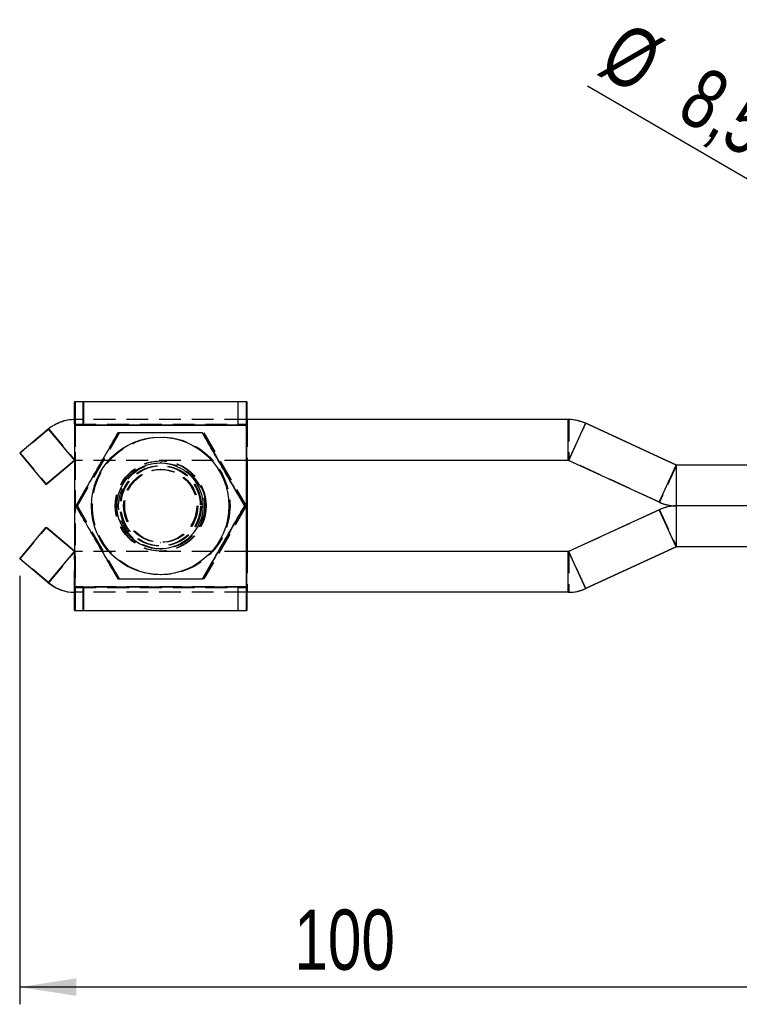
# Model space of a CAD drawing. Extents: x 64 to 763, y 49 to 567.
# Tile 3 of 8: x 330 to 414, y 258 to 373. Entities that reach past the tile are written whole.
import ezdxf

# ---------------------------------------------------------------- set-up
doc = ezdxf.new("R2010")
doc.units = 0
doc.header["$LTSCALE"] = 2
doc.linetypes.add('HIDDEN', pattern=[1.905, 1.27, -0.635])
doc.layers.get('0').update_dxf_attribs({"linetype": 'CONTINUOUS'})
doc.styles.add('SLDTEXTSTYLE0', font='TXT', dxfattribs={"width": 0.75})
doc.dimstyles.new('SLDDIMSTYLE0', dxfattribs={"dimtxt": 7, "dimasz": 6.604, "dimexe": 0, "dimexo": 0.0625, "dimgap": 1.75, "dimtad": 1, "dimdec": 0, "dimrnd": 1e-09, "dimzin": 12, "dimtxsty": 'SLDTEXTSTYLE0', "dimsah": 1, "dimcen": 0.09, "dimazin": 3, "dimtfac": 1, "dimtdec": 0, "dimtofl": 0, "dimtmove": 0, "dimatfit": 3, "dimtolj": 1, "dimtzin": 12})
doc.dimstyles.new('SLDDIMSTYLE2', dxfattribs={"dimtxt": 7, "dimasz": 6.604, "dimexe": 0, "dimexo": 0.0625, "dimgap": 1.75, "dimtad": 1, "dimdec": 3, "dimrnd": 1e-09, "dimzin": 12, "dimtxsty": 'SLDTEXTSTYLE0', "dimblk1": 'NONE', "dimsah": 1, "dimcen": 0, "dimazin": 3, "dimtfac": 1, "dimtdec": 3, "dimtmove": 0, "dimatfit": 3, "dimtolj": 1, "dimtzin": 12})

# ---------------------------------------------------------------- blocks, each defined once
blk = doc.blocks.new('_D_6')
at = {"color": 179, "linetype": 'CONTINUOUS'}
for p, q in [((329.81, 307.96), (329.81, 258.13)), ((429.66, 287.61), (429.66, 258.13)), ((429.66, 260.13), (329.81, 260.13))]:
    blk.add_line(p, q, dxfattribs=at)
for points in [[(329.81, 260.13), (336.41, 259.11), (336.41, 261.15)], [(429.66, 260.13), (423.05, 261.15), (423.05, 259.11)]]:
    blk.add_solid(points, dxfattribs=at)
at = {"color": 179, "linetype": 'CONTINUOUS', "insert": (361.76, 269.15, -50.05), "char_height": 7, "attachment_point": 1, "style": 'SLDTEXTSTYLE0'}
blk.add_mtext('100', dxfattribs=at)
blk = doc.blocks.new('_D_8')
at = {"color": 179, "linetype": 'CONTINUOUS'}
for q in [(395.88, 364.93), (444.83, 336.47)]:
    blk.add_line((437.48, 340.75), q, dxfattribs=at)
blk.add_solid([(437.48, 340.75), (432.28, 344.94), (431.26, 343.19)], dxfattribs=at)
at = {"color": 179, "linetype": 'CONTINUOUS', "char_height": 7, "attachment_point": 1, "rotation": 329.8316, "style": 'SLDTEXTSTYLE0'}
for s, insert in [('%%c', (400.38, 372.68, -50.05)), ('8,5', (409.57, 367.47, -50.05))]:
    blk.add_mtext(s, dxfattribs=dict(at, insert=insert))
blk = doc.blocks.new('_NONE')

msp = doc.modelspace()

# ---------------------------------------------------------------- linework, layer by layer
at = {"color": 7, "linetype": 'CONTINUOUS'}
for p, q in [((336.184717, 328.259683), (356.184646, 328.259683)), ((356.184646, 328.259683), (356.184646, 325.609683)), ((356.194614, 328.259683), (356.184646, 328.259683)), ((356.194614, 328.259683), (356.241941, 328.259683)), ((356.194614, 326.159683), (356.194614, 328.259683)), ((356.241941, 328.259683), (356.251917, 328.259683)), ((336.1774, 325.509683), (356.177329, 325.509683)), ((336.1774, 325.509683), (336.1774, 306.709683)), ((356.184377, 325.509683), (356.177329, 325.509683)), ((356.177329, 325.509683), (356.177329, 306.709683)), ((356.184377, 325.509683), (356.184377, 306.709683)), ((356.189034, 325.609683), (356.184646, 325.609683)), ((393.644801, 326.159683), (356.189034, 326.159683)), ((393.703303, 326.159683), (393.644801, 326.159683)), ((393.644801, 321.409683), (393.644801, 326.159683)), ((395.637128, 325.722669), (393.648989, 321.408765)), ((395.695626, 325.722669), (395.637128, 325.722669)), ((406.186863, 320.860601), (395.637128, 325.722669)), ((406.245357, 320.860601), (395.695626, 325.722669)), ((333.129442, 325.046055), (329.808681, 322.259599)), ((329.808681, 322.259599), (332.861914, 318.620888)), ((336.1774, 321.40292), (332.861914, 318.620888)), ((336.1774, 321.353835), (332.920416, 318.620888)), ((346.156097, 321.109683), (346.134826, 321.109683)), ((393.644801, 321.409683), (356.184377, 321.409683)), ((356.252178, 321.409683), (356.252178, 310.809683)), ((356.259226, 321.409683), (356.259226, 310.809683)), ((404.19872, 316.546697), (393.648989, 321.408765)), ((404.19872, 316.546697), (406.186863, 320.860601)), ((406.245357, 320.860601), (406.186863, 320.860601)), ((406.191046, 320.859683), (406.191046, 316.109683)), ((423.55192, 320.859683), (406.191046, 320.859683)), ((332.920416, 318.620888), (332.861914, 318.620888)), ((355.973802, 316.109683), (355.9895, 316.109683)), ((404.19872, 315.672669), (393.648989, 310.810601)), ((406.186863, 311.358765), (404.19872, 315.672669)), ((406.191046, 316.109683), (406.191046, 311.359683)), ((423.540494, 316.109683), (406.191046, 316.109683)), ((329.808681, 309.959768), (332.861914, 313.598479)), ((336.1774, 310.816446), (332.861914, 313.598479)), ((332.861914, 313.598479), (332.920416, 313.598479)), ((336.1774, 310.865531), (332.920416, 313.598479)), ((346.134826, 311.109683), (346.156097, 311.109683)), ((393.644801, 310.809683), (356.184377, 310.809683)), ((393.644801, 306.059683), (393.644801, 310.809683)), ((393.648989, 310.810601), (395.637128, 306.496697)), ((406.186863, 311.358765), (395.637128, 306.496697)), ((406.245357, 311.358765), (395.695626, 306.496697)), ((406.186863, 311.358765), (406.245357, 311.358765)), ((423.540494, 311.359683), (406.191046, 311.359683)), ((333.129442, 307.173311), (329.808681, 309.959768)), ((336.1774, 306.709683), (356.177329, 306.709683)), ((356.177329, 306.709683), (356.184377, 306.709683)), ((356.184646, 306.609683), (356.184646, 303.959683)), ((356.184646, 306.609683), (356.189034, 306.609683)), ((393.644801, 306.059683), (356.189034, 306.059683)), ((356.194614, 303.959683), (356.194614, 306.059683)), ((393.644801, 306.059683), (393.703303, 306.059683)), ((395.637128, 306.496697), (395.695626, 306.496697)), ((336.184717, 303.959683), (356.184646, 303.959683)), ((356.184646, 303.959683), (356.194614, 303.959683)), ((356.241941, 303.959683), (356.194614, 303.959683)), ((356.251917, 303.959683), (356.241941, 303.959683))]:
    msp.add_line(p, q, dxfattribs=at)
at = {"color": 7, "linetype": 'HIDDEN'}
for p, q in [((336.184717, 325.609683), (336.184717, 328.259683)), ((336.194686, 328.259683), (336.194686, 325.609683)), ((336.242012, 325.609683), (336.242012, 328.259683)), ((336.251988, 328.259683), (336.251988, 325.609683)), ((337.19734, 325.609683), (337.19734, 328.259683)), ((337.239354, 328.259683), (337.239354, 325.609683)), ((355.19728, 328.259683), (355.19728, 325.609683)), ((355.239286, 325.609683), (355.239286, 328.259683)), ((336.1774, 325.509683), (336.184449, 325.509683)), ((336.184449, 325.509683), (356.184377, 325.509683)), ((336.184449, 325.509683), (336.184449, 306.709683)), ((336.184717, 325.609683), (356.184646, 325.609683)), ((336.189105, 326.159683), (336.189105, 321.409683)), ((356.189034, 326.159683), (336.189105, 326.159683)), ((336.2476, 326.159683), (336.2476, 321.409683)), ((356.252178, 325.509683), (336.252249, 325.509683)), ((336.252249, 325.509683), (336.252249, 306.709683)), ((336.252249, 325.509683), (336.259297, 325.509683)), ((356.259226, 325.509683), (336.259297, 325.509683)), ((336.259297, 325.509683), (336.259297, 306.709683)), ((356.194614, 325.609683), (356.189034, 325.609683)), ((356.194614, 325.609683), (356.194614, 326.159683)), ((356.241941, 325.609683), (356.194614, 325.609683)), ((356.241941, 326.159683), (356.241941, 325.609683)), ((356.241941, 325.609683), (356.251917, 325.609683)), ((356.251917, 325.609683), (356.251917, 326.159683)), ((356.259226, 325.509683), (356.252178, 325.509683)), ((356.252178, 325.509683), (356.252178, 321.409683)), ((356.259226, 325.509683), (356.259226, 321.409683)), ((393.703303, 326.159683), (393.703303, 321.409683)), ((393.707483, 321.408765), (395.695626, 325.722669)), ((333.187937, 325.046055), (329.867183, 322.259599)), ((333.129442, 325.046055), (333.187937, 325.046055)), ((333.187937, 325.046055), (336.24117, 321.407343)), ((336.506031, 316.109683), (341.41349, 324.609684)), ((336.523048, 316.109683), (341.430507, 324.609684)), ((351.228408, 324.609684), (356.135874, 316.109683)), ((351.245425, 324.609684), (356.152891, 316.109683)), ((329.867183, 322.259599), (329.808681, 322.259599)), ((329.867183, 322.259599), (332.920416, 318.620888)), ((336.1774, 321.413626), (336.182675, 321.407343)), ((336.182675, 321.407343), (336.1774, 321.40292)), ((336.24117, 321.407343), (336.1774, 321.353835)), ((336.182675, 321.407343), (336.24117, 321.407343)), ((356.184377, 321.409683), (336.189105, 321.409683)), ((346.320949, 321.109683), (346.156097, 321.109683)), ((346.184409, 321.359683), (346.177368, 321.359683)), ((346.259265, 321.359683), (346.252217, 321.359683)), ((393.703303, 321.409683), (393.644801, 321.409683)), ((393.707483, 321.408765), (393.648989, 321.408765)), ((404.257218, 316.546697), (393.707483, 321.408765)), ((406.245357, 320.860601), (404.257218, 316.546697)), ((406.249545, 316.109683), (406.249545, 320.859683)), ((346.176579, 320.359683), (346.156879, 320.359683)), ((346.279747, 320.359683), (346.260048, 320.359683)), ((404.257218, 316.546697), (404.19872, 316.546697)), ((336.343958, 316.109683), (336.359664, 316.109683)), ((336.447126, 316.109683), (336.462832, 316.109683)), ((341.41349, 307.609683), (336.506031, 316.109683)), ((336.523048, 316.109683), (336.506031, 316.109683)), ((341.430507, 307.609683), (336.523048, 316.109683)), ((356.135874, 316.109683), (351.228408, 307.609683)), ((356.152891, 316.109683), (351.245425, 307.609683)), ((356.07697, 316.109683), (356.092668, 316.109683)), ((356.152891, 316.109683), (356.135874, 316.109683)), ((404.257218, 315.672669), (393.707483, 310.810601)), ((404.19872, 315.672669), (404.257218, 315.672669)), ((404.257218, 315.672669), (406.245357, 311.358765)), ((406.249545, 311.359683), (406.249545, 316.109683)), ((329.867183, 309.959768), (332.920416, 313.598479)), ((346.156879, 311.859683), (346.176579, 311.859683)), ((346.260048, 311.859683), (346.279747, 311.859683)), ((333.187937, 307.173311), (336.24117, 310.812023)), ((336.24117, 310.812023), (336.1774, 310.865531)), ((336.182675, 310.812023), (336.1774, 310.816446)), ((336.1774, 310.80574), (336.182675, 310.812023)), ((336.24117, 310.812023), (336.182675, 310.812023)), ((356.184377, 310.809683), (336.189105, 310.809683)), ((336.189105, 306.059683), (336.189105, 310.809683)), ((336.2476, 306.059683), (336.2476, 310.809683)), ((346.156097, 311.109683), (346.320949, 311.109683)), ((346.177368, 310.859683), (346.184409, 310.859683)), ((346.252217, 310.859683), (346.259265, 310.859683)), ((356.252178, 310.809683), (356.252178, 306.709683)), ((356.259226, 310.809683), (356.259226, 306.709683)), ((393.644801, 310.809683), (393.703303, 310.809683)), ((393.648989, 310.810601), (393.707483, 310.810601)), ((393.703303, 310.809683), (393.703303, 306.059683)), ((395.695626, 306.496697), (393.707483, 310.810601)), ((329.808681, 309.959768), (329.867183, 309.959768)), ((333.187937, 307.173311), (329.867183, 309.959768)), ((333.187937, 307.173311), (333.129442, 307.173311)), ((351.228408, 307.609683), (351.210459, 307.609683)), ((351.245425, 307.609683), (351.228408, 307.609683)), ((336.184449, 306.709683), (336.1774, 306.709683)), ((336.184449, 306.709683), (356.184377, 306.709683)), ((336.184717, 306.609683), (356.184646, 306.609683)), ((336.184717, 303.959683), (336.184717, 306.609683)), ((356.189034, 306.059683), (336.189105, 306.059683)), ((336.194686, 306.609683), (336.194686, 303.959683)), ((336.242012, 303.959683), (336.242012, 306.609683)), ((336.251988, 306.609683), (336.251988, 303.959683)), ((356.252178, 306.709683), (336.252249, 306.709683)), ((336.259297, 306.709683), (336.252249, 306.709683)), ((356.259226, 306.709683), (336.259297, 306.709683)), ((337.19734, 303.959683), (337.19734, 306.609683)), ((337.239354, 306.609683), (337.239354, 303.959683)), ((355.19728, 306.609683), (355.19728, 303.959683)), ((355.239286, 303.959683), (355.239286, 306.609683)), ((356.189034, 306.609683), (356.194614, 306.609683)), ((356.194614, 306.609683), (356.241941, 306.609683)), ((356.194614, 306.059683), (356.194614, 306.609683)), ((356.251917, 306.609683), (356.241941, 306.609683)), ((356.241941, 306.609683), (356.241941, 306.059683)), ((356.251917, 306.059683), (356.251917, 306.609683)), ((356.252178, 306.709683), (356.259226, 306.709683))]:
    msp.add_line(p, q, dxfattribs=at)
at = {"color": 8, "linetype": 'CONTINUOUS'}
for p, q in [((356.241941, 328.259683), (356.241941, 326.159683)), ((356.251917, 326.159683), (356.251917, 328.259683)), ((333.129442, 325.046055), (336.1774, 321.413626)), ((333.129442, 307.173311), (336.1774, 310.80574)), ((356.241941, 306.059683), (356.241941, 303.959683)), ((356.251917, 303.959683), (356.251917, 306.059683))]:
    msp.add_line(p, q, dxfattribs=at)
at = {"color": 7, "linetype": 'HIDDEN', "flags": 128}
for points in [[(356.259017, 326.159683), (356.259084, 326.046182), (356.259226, 325.509683)], [(356.259226, 306.709683), (356.259084, 306.173185), (356.259017, 306.059683)]]:
    msp.add_lwpolyline(points, dxfattribs=at)
at = {"color": 7, "linetype": 'CONTINUOUS'}
for centre, radius in [((346.156117, 316.10968), 7.999992), ((346.134819, 316.109695), 4.999988)]:
    msp.add_circle(centre, radius, dxfattribs=at)
at = {"color": 7, "linetype": 'HIDDEN'}
for centre, radius in [((346.177389, 316.10968), 7.999992), ((346.259282, 316.109719), 7.999988), ((346.280557, 316.10968), 7.999992), ((346.17738, 316.109673), 5.249996), ((346.184426, 316.109703), 5.249993), ((346.252204, 316.109673), 5.249997), ((346.259249, 316.109703), 5.249993), ((346.320955, 316.109671), 4.999988), ((346.156082, 316.109676), 4.673258), ((346.177353, 316.109676), 4.673258), ((346.25925, 316.109676), 4.673258), ((346.280521, 316.109676), 4.673258), ((346.156893, 316.109689), 4.249996), ((346.176569, 316.109661), 4.249992), ((346.260061, 316.109689), 4.249996), ((346.279737, 316.109661), 4.249992)]:
    msp.add_circle(centre, radius, dxfattribs=at)
at = {"color": 7, "linetype": 'CONTINUOUS'}
for centre, radius, start, end in [((594.753238, 326.196743), 258.57675, 179.54288612, 180.15223979), ((614.753166, 326.196743), 258.57675, 179.54288612, 180.15223979), ((141.766211, 326.484464), 214.493052, 359.91324387, 0.47420523), ((336.189097, 321.39972), 4.759962, 89.99990326, 130.00015702), ((365.482872, 325.534743), 9.298529, 179.53822821, 180.15441349), ((393.64481, 321.399753), 4.75993, 65.25627477, 90.00010584), ((393.703307, 321.399746), 4.759937, 65.2562946, 90.00004116), ((393.644802, 321.399676), 0.010007, 65.26886985, 90.00431305), ((406.191046, 320.869671), 0.009988, 245.23899139, 270.00068195), ((406.24955, 320.869712), 0.010029, 245.29037572, 269.97064797), ((406.191052, 320.869679), 4.759996, 245.25645061, 269.99993319), ((406.191052, 311.349688), 4.759996, 90.00006681, 114.74354939), ((393.644802, 310.81969), 0.010007, 269.99568695, 294.73113015), ((406.191046, 311.349695), 0.009988, 89.99931805, 114.76100861), ((406.24955, 311.349654), 0.010029, 90.02935203, 114.70962428), ((336.189097, 310.819646), 4.759962, 229.99984298, 270.00009674), ((594.753238, 306.022623), 258.57675, 179.84776021, 180.45711388), ((614.753166, 306.022623), 258.57675, 179.84776021, 180.45711388), ((365.482872, 306.684623), 9.298529, 179.84558651, 180.46177179), ((199.245543, 305.540556), 157.014332, 359.42311702, 0.18943388), ((393.64481, 310.819613), 4.75993, 269.99989416, 294.74372523), ((393.703307, 310.81962), 4.759937, 269.99995884, 294.7437054)]:
    msp.add_arc(centre, radius, start, end, dxfattribs=at)
at = {"color": 7, "linetype": 'HIDDEN'}
for centre, radius, start, end in [((77.454823, 326.196836), 258.805386, 359.84787414, 0.45668949), ((336.247604, 321.399686), 4.759997, 90.00005593, 130.00000435), ((345.482943, 325.534743), 9.298529, 179.53822821, 180.15441349), ((326.950855, 325.535428), 9.30143, 359.84141382, 0.45740678), ((346.950783, 325.535428), 9.30143, 359.84141382, 0.45740678), ((336.189091, 321.399715), 0.009968, 89.92053868, 130.06699571), ((336.247603, 321.399667), 0.010016, 90.02080462, 129.96672977), ((393.703306, 321.39972), 0.009963, 65.21307242, 90.01739316), ((406.249543, 320.869645), 4.759962, 245.25636248, 270.00002131), ((406.249543, 311.349721), 4.759962, 89.99997869, 114.74363752), ((336.189091, 310.819651), 0.009968, 229.93300429, 270.07946132), ((336.247603, 310.819699), 0.010016, 230.03327023, 269.97919538), ((393.703306, 310.819646), 0.009963, 269.98260684, 294.78692758), ((336.247604, 310.819681), 4.759997, 229.99999565, 269.99994407), ((345.482943, 306.684623), 9.298529, 179.84558651, 180.46177179), ((77.454823, 306.022531), 258.805386, 359.54331051, 0.15212586), ((326.950855, 306.683938), 9.30143, 359.54259322, 0.15858618), ((346.950783, 306.683938), 9.30143, 359.54259322, 0.15858618)]:
    msp.add_arc(centre, radius, start, end, dxfattribs=at)
at = {"color": 7, "linetype": 'CONTINUOUS'}
for points, knots in [([(341.251425, 324.609684), (340.824906, 323.871943), (339.96262, 322.380467), (338.686356, 320.170643), (337.467377, 318.058199), (336.720712, 316.763144), (336.343958, 316.109683)], [0, 0, 0, 0, 0.2646052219, 0.5349477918, 0.7653429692, 1, 1, 1, 1]), ([(351.066343, 324.609684), (349.837157, 324.609684), (347.793908, 324.609684), (344.824769, 324.609684), (342.78834, 324.609684), (341.607335, 324.609684), (341.251425, 324.609684)], [0, 0, 0, 0, 0.3793844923, 0.6306427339, 0.8886895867, 1, 1, 1, 1]), ([(355.973802, 316.109683), (355.547286, 316.847424), (354.685007, 318.338903), (353.408732, 320.548721), (352.189753, 322.661166), (351.443093, 323.956222), (351.066343, 324.609684)], [0, 0, 0, 0, 0.264604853, 0.5349479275, 0.7653432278, 1, 1, 1, 1]), ([(351.082041, 324.609684), (351.508557, 323.871943), (352.370838, 322.380465), (353.647101, 320.170641), (354.866091, 318.058203), (355.61275, 316.763145), (355.9895, 316.109683)], [0, 0, 0, 0, 0.2646049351, 0.5349476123, 0.7653432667, 1, 1, 1, 1]), ([(336.343958, 316.109683), (336.76931, 315.371943), (337.629238, 313.880467), (338.904641, 311.670643), (340.124884, 309.558198), (340.873624, 308.263144), (341.251425, 307.609683)], [0, 0, 0, 0, 0.2646051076, 0.5349477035, 0.7653428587, 1, 1, 1, 1]), ([(351.066343, 307.609683), (351.491692, 308.347423), (352.351615, 309.838901), (353.627016, 312.048725), (354.847271, 314.161164), (355.596004, 315.456221), (355.973802, 316.109683)], [0, 0, 0, 0, 0.2646048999, 0.534947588, 0.7653431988, 1, 1, 1, 1]), ([(355.9895, 316.109683), (355.564151, 315.371942), (354.704229, 313.880463), (353.428816, 311.670645), (352.208573, 309.5582), (351.459839, 308.263144), (351.082041, 307.609683)], [0, 0, 0, 0, 0.2646048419, 0.5349479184, 0.7653431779, 1, 1, 1, 1]), ([(341.251425, 307.609683), (341.60734, 307.609683), (342.767792, 307.609683), (344.803035, 307.609683), (347.773081, 307.609683), (349.837158, 307.609683), (351.066343, 307.609683)], [0, 0, 0, 0, 0.11131093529, 0.3629254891, 0.62061372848, 1, 1, 1, 1])]:
    msp.add_open_spline(points, degree=3, knots=knots, dxfattribs=at)
at = {"color": 7, "linetype": 'HIDDEN'}
for points, knots in [([(336.359664, 316.109683), (336.78618, 316.847423), (337.64846, 318.338901), (338.924726, 320.548723), (340.143704, 322.661167), (340.890369, 323.956222), (341.267123, 324.609684)], [0, 0, 0, 0, 0.2646048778, 0.5349475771, 0.7653428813, 1, 1, 1, 1]), ([(341.267123, 307.609683), (340.841771, 308.347423), (339.981843, 309.8389), (338.706441, 312.048723), (337.486196, 314.161166), (336.737462, 315.456222), (336.359664, 316.109683)], [0, 0, 0, 0, 0.2646052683, 0.534947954, 0.7653431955, 1, 1, 1, 1])]:
    msp.add_open_spline(points, degree=3, knots=knots, dxfattribs=at)

# ---------------------------------------------------------------- dimensions: what is measured, and where the dimension line sits
at = {"color": 179, "linetype": 'CONTINUOUS'}
dim = msp.add_diameter_dim_2p(p1=(444.832212, 336.473877), p2=(437.483516, 340.745489), dimstyle='SLDDIMSTYLE2', dxfattribs=at)
dim.commit()
dim.dimension.update_dxf_attribs({"geometry": '_D_8', "text_midpoint": (408.141039, 357.801565), "dimtype": 163})
dim = msp.add_linear_dim(base=(329.808686, 260.129612), p1=(429.657864, 289.609683), p2=(329.808686, 309.959767), dimstyle='SLDDIMSTYLE0', dxfattribs=at)
dim.commit()
dim.dimension.update_dxf_attribs({"geometry": '_D_6', "text_midpoint": (372.359482, 260.129612), "dimtype": 160})

doc.saveas('drawing.dxf')
